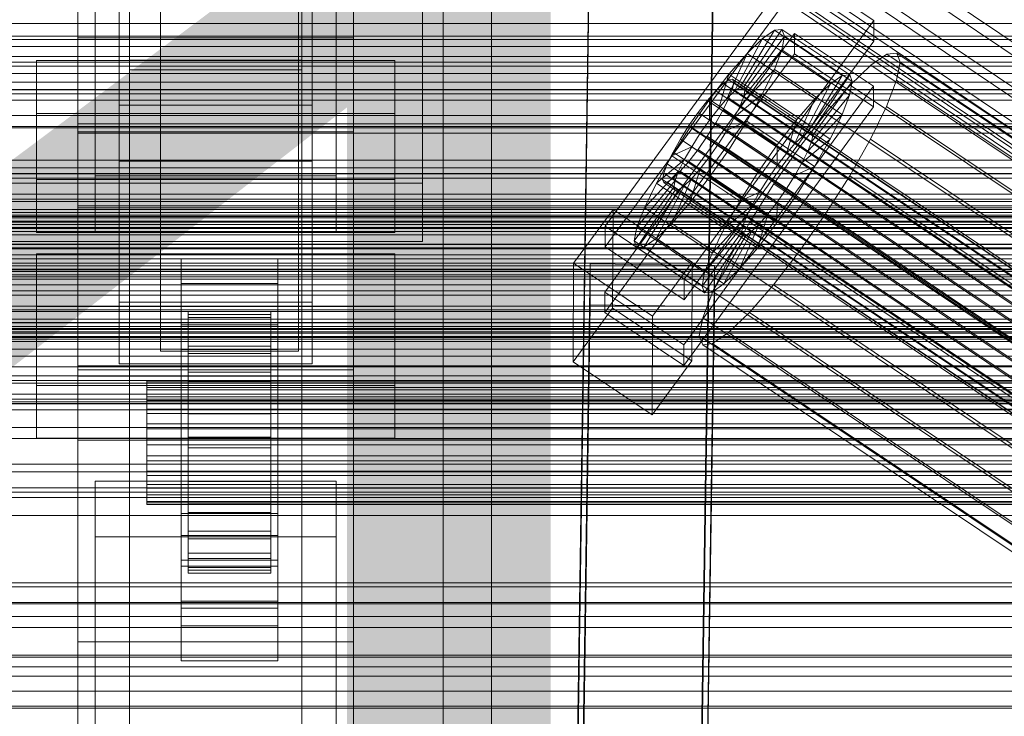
# Model space of a CAD drawing. Header units: millimetres. Extents: x -2233 to 61924, y -68080 to 6847.
# Tile 50 of 256: x -458 to -316, y -35069 to -34968. Entities that reach past the tile are written whole.
import ezdxf

# ---------------------------------------------------------------- set-up
doc = ezdxf.new("R2010")
doc.units = ezdxf.units.MM
for name, color, linetype, lineweight in [('COTAS_O', 1, 'Continuous', 0), ('COTAS_P', 1, 'Continuous', 0), ('frontal_C01', 7, 'Continuous', 0), ('frontal_C02', 7, 'Continuous', 0), ('frontal_C03', 7, 'Continuous', 0), ('frontal_mezcladora', 7, 'Continuous', 0), ('frontal_secador', 7, 'Continuous', 0)]:
    doc.layers.add(name, color=color, linetype=linetype, lineweight=lineweight)
doc.dimstyles.new('R19_100', dxfattribs={"dimtxt": 250, "dimasz": 150, "dimexe": 150, "dimexo": 80, "dimgap": 100, "dimtad": 1, "dimtih": 1, "dimtoh": 1, "dimdsep": 46, "dimcen": 0.09, "dimadec": 0, "dimazin": 0, "dimtfac": 1, "dimtdec": 4, "dimtofl": 0, "dimtmove": 0, "dimatfit": 3, "dimfxl": 1, "dimtolj": 1, "dimtzin": 0, "dimarcsym": 0})

# ---------------------------------------------------------------- blocks, each defined once
blk = doc.blocks.new('DIM_R27_48')
at = {"layer": 'COTAS_P'}
for p, q in [((-1750, -34600), (-1600, -34555)), ((2600, -34600), (2450, -34555)), ((-1750, -35500), (-1750, -34600)), ((-1750, -34600), (2600, -34600)), ((-1750, -34600), (-1600, -34645)), ((2600, -34600), (2450, -34645)), ((2600, -35500), (2600, -34600))]:
    blk.add_line(p, q, dxfattribs=at)
blk.add_text('4350 P', height=250, dxfattribs=at).set_placement((425, -34500))
blk = doc.blocks.new('DIM_R27_54')
at = {"layer": 'COTAS_O'}
for p, q in [((-1850, -34600), (-1850, -35300)), ((-150, -34600), (-150, -35300)), ((-1850, -35300), (-1700, -35255)), ((-150, -35300), (-300, -35255)), ((-150, -35300), (-1850, -35300)), ((-1850, -35300), (-1700, -35345)), ((-150, -35300), (-300, -35345))]:
    blk.add_line(p, q, dxfattribs=at)
blk.add_text('1700 O', height=250, rotation=180, dxfattribs=at).set_placement((-1000, -35400))
blk = doc.blocks.new('DIM_R27_58')
at = {"layer": 'COTAS_O'}
for p, q in [((-1480, -35300), (-1330, -35255)), ((490, -35300), (340, -35255)), ((-1480, -36000), (-1480, -35300)), ((-1480, -35300), (490, -35300)), ((-1480, -35300), (-1330, -35345)), ((490, -35300), (340, -35345)), ((490, -36000), (490, -35300))]:
    blk.add_line(p, q, dxfattribs=at)
blk.add_text('1970 O', height=250, dxfattribs=at).set_placement((-495, -35200))
blk = doc.blocks.new('DIM_R27_60')
at = {"layer": 'COTAS_O'}
for p, q in [((-1400, -35300), (-1250, -35255)), ((1400, -35300), (1250, -35255)), ((-1400, -36000), (-1400, -35300)), ((-1400, -35300), (1400, -35300)), ((-1400, -35300), (-1250, -35345)), ((1400, -35300), (1250, -35345)), ((1400, -36000), (1400, -35300))]:
    blk.add_line(p, q, dxfattribs=at)
blk.add_text('2800 O', height=250, dxfattribs=at).set_placement((0, -35200))

msp = doc.modelspace()

# ---------------------------------------------------------------- linework, layer by layer
at = {"layer": 'frontal_C01'}
for p, q in [((-397, -35975), (-397, -34599.343)), ((-390, -35975), (-390, -34599.343)), ((-450, -34970.428), (-450, -34646.889)), ((-410, -34646.889), (-410, -34970.428)), ((-450, -35018.576), (-450, -34695.038)), ((-410, -35018.576), (-410, -34695.038)), ((-450, -35019.521), (-450, -34695.982)), ((-410, -34695.982), (-410, -35019.521)), ((-442.5, -35304.951), (-442.5, -34702.151)), ((-417.5, -34702.151), (-417.5, -35304.951)), ((-447.5, -34990.458), (-447.5, -34711.197)), ((-412.5, -34711.197), (-412.5, -34990.458)), ((-447.5, -34998.546), (-447.5, -34719.286)), ((-412.5, -34998.546), (-412.5, -34719.286)), ((-442.5, -35331.131), (-442.5, -34728.332)), ((-417.5, -35331.131), (-417.5, -34728.332)), ((-450, -35058.04), (-450, -34734.501)), ((-410, -35058.04), (-410, -34734.501)), ((-444, -34980.234), (-444, -34885.653)), ((-416, -34885.653), (-416, -34980.234)), ((-444, -34893.741), (-444, -34988.322)), ((-416, -34988.322), (-416, -34893.741)), ((-378.512, -35140.762), (-375.644, -34945.651)), ((-355.541, -34945.179), (-171.232, -35069.514)), ((-357.646, -34945.896), (-360.514, -35141.007)), ((-349.061, -34947.657), (-164.752, -35071.991)), ((-357.863, -34949.781), (-173.554, -35074.116)), ((-378.512, -35146.154), (-375.644, -34951.044)), ((-360.514, -35146.4), (-357.646, -34951.289)), ((-352.572, -34951.804), (-168.263, -35076.138)), ((-359.326, -34953.434), (-175.016, -35077.768)), ((-355.584, -34954.864), (-171.275, -35079.199)), ((-359.83, -34955.889), (-175.521, -35080.223)), ((-359.341, -34956.979), (-175.032, -35081.313)), ((-357.893, -34956.629), (-173.584, -35080.964)), ((-410, -34970.428), (-450, -34970.428)), ((-450, -34970.428), (-450, -35018.576)), ((-450, -35293.967), (-450, -34970.428)), ((-410, -35018.576), (-410, -34970.428)), ((-410, -34970.428), (-410, -35293.967)), ((-456, -34990.98), (-456, -34973.724)), ((-456, -34973.724), (-404, -34973.724)), ((-456, -34981.428), (-456, -34973.724)), ((-404, -34973.724), (-404, -34990.98)), ((-404, -34973.724), (-404, -34981.428)), ((-404, -34981.428), (-456, -34981.428)), ((-456, -34981.428), (-456, -34998.684)), ((-416, -34980.234), (-444, -34980.234)), ((-444, -34980.234), (-444, -34988.322)), ((-416, -34988.322), (-416, -34980.234)), ((-404, -34998.684), (-404, -34981.428)), ((-450, -34995.08), (-450, -34984.295)), ((-450, -34984.295), (450, -34984.295)), ((-450, -35017.999), (-450, -34984.295)), ((-444, -34988.322), (-416, -34988.322)), ((-404, -34990.98), (-456, -34990.98)), ((-456, -34990.98), (-456, -34998.684)), ((-412.5, -34990.458), (-447.5, -34990.458)), ((-447.5, -34990.458), (-447.5, -34998.546)), ((-412.5, -34998.546), (-412.5, -34990.458)), ((-404, -34998.684), (-404, -34990.98)), ((450, -34995.08), (-450, -34995.08)), ((-450, -34995.08), (-450, -35028.784)), ((-447.5, -34998.546), (-412.5, -34998.546)), ((-456, -34998.684), (-404, -34998.684)), ((450, -35017.999), (-450, -35017.999)), ((-450, -35017.999), (-450, -35028.784)), ((-450, -35018.576), (-410, -35018.576)), ((-450, -35342.115), (-450, -35018.576)), ((-410, -35342.115), (-410, -35018.576)), ((-410, -35019.521), (-450, -35019.521)), ((-450, -35019.521), (-450, -35058.04)), ((-450, -35343.06), (-450, -35019.521)), ((-410, -35058.04), (-410, -35019.521)), ((-410, -35019.521), (-410, -35343.06)), ((-450, -35028.784), (450, -35028.784)), ((-447.5, -35042.824), (-447.5, -35034.736)), ((-447.5, -35034.736), (-412.5, -35034.736)), ((-447.5, -35313.997), (-447.5, -35034.736)), ((-412.5, -35034.736), (-412.5, -35042.824)), ((-412.5, -35034.736), (-412.5, -35313.997)), ((-412.5, -35042.824), (-447.5, -35042.824)), ((-447.5, -35322.085), (-447.5, -35042.824)), ((-412.5, -35322.085), (-412.5, -35042.824)), ((-450, -35058.04), (-410, -35058.04)), ((-450, -35381.578), (-450, -35058.04)), ((-410, -35381.578), (-410, -35058.04))]:
    msp.add_line(p, q, dxfattribs=at)
at = {"layer": 'frontal_C02'}
for p, q in [((-397, -35975), (-397, -33530.372)), ((-390, -35975), (-390, -33530.372)), ((-397, -35975), (-397, -34035.57)), ((-390, -35975), (-390, -34035.57)), ((-442.5, -34973.672), (-442.5, -34434.646)), ((-417.5, -34973.672), (-417.5, -34434.646)), ((-450, -34984.093), (-450, -34626.431)), ((-410, -34984.093), (-410, -34626.431)), ((-450, -35117.436), (-450, -34759.774)), ((-410, -34759.774), (-410, -35117.436)), ((-450, -35155.618), (-450, -34797.956)), ((-410, -35155.618), (-410, -34797.956)), ((-397, -35975), (-397, -34840.309)), ((-390, -35975), (-390, -34840.309)), ((-438, -35009.912), (-438, -34862.689)), ((-418, -34862.689), (-418, -35009.912)), ((-438, -34868.65), (-438, -35015.873)), ((-418, -35015.873), (-418, -34868.65)), ((-444, -35008.764), (-444, -34913.413)), ((-416, -34913.413), (-416, -35008.764)), ((-444, -34922.355), (-444, -35017.705)), ((-416, -35017.705), (-416, -34922.355)), ((-450, -34936.365), (-450, -34984.093)), ((-450, -35294.027), (-450, -34936.365)), ((-410, -34984.093), (-410, -34936.365)), ((-410, -34936.365), (-410, -35294.027)), ((-442.5, -34945.388), (-442.5, -34975.07)), ((-442.5, -35121.685), (-442.5, -34945.388)), ((-417.5, -34975.07), (-417.5, -34945.388)), ((-417.5, -34945.388), (-417.5, -35121.685)), ((-442.5, -34973.672), (-442.5, -34946.786)), ((-417.5, -34946.786), (-417.5, -34973.672)), ((-450, -34982.905), (-450, -34949.495)), ((-450, -34961.417), (-450, -34994.827)), ((-373.501, -34997.783), (-345.969, -34960.261)), ((-345.969, -34960.261), (-334.501, -34967.93)), ((-345.981, -34963.241), (-373.513, -35000.764)), ((-334.513, -34970.91), (-345.981, -34963.241)), ((-334.501, -34967.93), (-362.033, -35005.452)), ((-334.501, -34967.93), (-334.513, -34970.91)), ((-373.539, -35007.321), (-346.008, -34969.798)), ((-353.892, -34977.613), (-348.918, -34969.353)), ((-353.378, -34977.557), (-347.835, -34969.235)), ((-348.918, -34969.353), (-350.645, -34970.54)), ((-347.835, -34969.235), (-348.918, -34969.353)), ((-348.918, -34969.353), (-339.088, -34975.926)), ((-347.835, -34969.235), (-338.005, -34975.808)), ((-347.47, -34970.194), (-347.835, -34969.235)), ((-346.02, -34972.779), (-346.008, -34969.798)), ((-346.008, -34969.798), (-334.539, -34977.467)), ((-362.045, -35008.433), (-334.513, -34970.91)), ((-354.71, -34978.175), (-350.645, -34970.54)), ((-353.205, -34978.012), (-347.47, -34970.194)), ((-350.645, -34970.54), (-352.899, -34972.716)), ((-350.645, -34970.54), (-340.816, -34977.114)), ((-347.847, -34972.166), (-347.47, -34970.194)), ((-347.47, -34970.194), (-337.64, -34976.768)), ((-346.02, -34972.779), (-373.551, -35010.301)), ((-355.777, -34979.206), (-352.899, -34972.716)), ((-352.899, -34972.716), (-355.525, -34975.733)), ((-353.384, -34978.946), (-347.847, -34972.166)), ((-352.899, -34972.716), (-343.069, -34979.29)), ((-348.941, -34975.016), (-347.847, -34972.166)), ((-347.847, -34972.166), (-338.017, -34978.74)), ((-334.551, -34980.448), (-346.02, -34972.779)), ((-332.629, -34972.831), (-334.938, -34974.419)), ((-331.181, -34972.673), (-332.629, -34972.831)), ((-332.629, -34972.831), (-148.32, -35096.086)), ((-330.692, -34973.956), (-331.181, -34972.673)), ((-331.181, -34972.673), (-146.872, -35095.928)), ((-417.5, -34973.672), (-442.5, -34973.672)), ((-331.197, -34976.592), (-330.692, -34973.956)), ((-330.692, -34973.956), (-146.383, -35097.211)), ((-442.5, -34975.07), (-417.5, -34975.07)), ((-442.5, -35151.368), (-442.5, -34975.07)), ((-417.5, -35151.368), (-417.5, -34975.07)), ((-355.525, -34975.733), (-358.345, -34979.384)), ((-357.021, -34980.635), (-355.525, -34975.733)), ((-355.525, -34975.733), (-345.695, -34982.306)), ((-353.902, -34980.295), (-348.941, -34975.016)), ((-350.678, -34978.549), (-348.941, -34975.016)), ((-348.941, -34975.016), (-339.111, -34981.589)), ((-338.005, -34975.808), (-343.549, -34984.131)), ((-339.088, -34975.926), (-338.005, -34975.808)), ((-338.005, -34975.808), (-337.64, -34976.768)), ((-334.938, -34974.419), (-337.95, -34977.328)), ((-334.938, -34974.419), (-150.629, -35097.673)), ((-356.348, -34977.08), (-357.415, -34978.111)), ((-355.53, -34976.517), (-356.348, -34977.08)), ((-356.348, -34977.08), (-142.549, -35120.055)), ((-355.017, -34976.461), (-355.53, -34976.517)), ((-355.53, -34976.517), (-141.731, -35119.493)), ((-355.022, -34977.85), (-354.844, -34976.916)), ((-354.844, -34976.916), (-355.017, -34976.461)), ((-355.017, -34976.461), (-141.218, -35119.437)), ((-354.844, -34976.916), (-141.045, -35119.891)), ((-340.816, -34977.114), (-344.88, -34984.749)), ((-339.088, -34975.926), (-344.062, -34984.186)), ((-337.64, -34976.768), (-343.376, -34984.585)), ((-343.069, -34979.29), (-340.816, -34977.114)), ((-340.816, -34977.114), (-339.088, -34975.926)), ((-337.64, -34976.768), (-338.017, -34978.74)), ((-332.659, -34980.402), (-331.197, -34976.592)), ((-331.197, -34976.592), (-146.887, -35099.847)), ((-334.539, -34977.467), (-362.071, -35014.99)), ((-357.415, -34978.111), (-358.659, -34979.539)), ((-357.415, -34978.111), (-143.617, -35121.086)), ((-355.777, -34979.206), (-354.71, -34978.175)), ((-355.541, -34979.2), (-355.022, -34977.85)), ((-355.022, -34977.85), (-141.224, -35120.825)), ((-354.725, -34981.969), (-350.678, -34978.549)), ((-354.71, -34978.175), (-353.892, -34977.613)), ((-344.88, -34984.749), (-354.71, -34978.175)), ((-353.892, -34977.613), (-353.378, -34977.557)), ((-344.062, -34984.186), (-353.892, -34977.613)), ((-353.205, -34978.012), (-353.384, -34978.946)), ((-343.549, -34984.131), (-353.378, -34977.557)), ((-353.378, -34977.557), (-353.205, -34978.012)), ((-343.376, -34984.585), (-353.205, -34978.012)), ((-352.938, -34982.525), (-350.678, -34978.549)), ((-350.678, -34978.549), (-340.848, -34985.123)), ((-337.95, -34977.328), (-341.461, -34981.36)), ((-337.95, -34977.328), (-153.641, -35100.582)), ((-334.539, -34977.467), (-334.551, -34980.448)), ((-358.345, -34979.384), (-361.166, -34983.421)), ((-358.659, -34979.539), (-359.995, -34981.269)), ((-358.659, -34979.539), (-144.861, -35122.515)), ((-358.345, -34979.384), (-358.357, -34982.365)), ((-348.515, -34985.958), (-358.345, -34979.384)), ((-357.021, -34980.635), (-355.777, -34979.206)), ((-356.363, -34980.873), (-355.541, -34979.2)), ((-345.947, -34985.78), (-355.777, -34979.206)), ((-355.541, -34979.2), (-141.742, -35122.175)), ((-353.384, -34978.946), (-353.902, -34980.295)), ((-343.554, -34985.519), (-353.384, -34978.946)), ((-343.069, -34979.29), (-345.947, -34985.78)), ((-345.695, -34982.306), (-343.069, -34979.29)), ((-338.017, -34978.74), (-343.554, -34985.519)), ((-338.017, -34978.74), (-339.111, -34981.589)), ((-362.083, -35017.97), (-334.551, -34980.448)), ((-359.995, -34981.269), (-361.332, -34983.181)), ((-146.196, -35124.244), (-359.995, -34981.269)), ((-358.357, -34982.365), (-357.021, -34980.635)), ((-357.434, -34982.757), (-356.363, -34980.873)), ((-347.191, -34987.209), (-357.021, -34980.635)), ((-356.363, -34980.873), (-142.565, -35123.849)), ((-353.902, -34980.295), (-354.725, -34981.969)), ((-344.073, -34986.869), (-353.902, -34980.295)), ((-341.461, -34981.36), (-345.231, -34986.241)), ((-341.461, -34981.36), (-157.152, -35104.615)), ((-334.981, -34985.125), (-332.659, -34980.402)), ((-332.659, -34980.402), (-148.35, -35103.656)), ((450, -34982.905), (-450, -34982.905)), ((-450, -34982.905), (-450, -34994.827)), ((-359.693, -34984.277), (-358.357, -34982.365)), ((-358.68, -34984.722), (-357.434, -34982.757)), ((-358.357, -34982.365), (-348.527, -34988.938)), ((-357.434, -34982.757), (-143.635, -35125.732)), ((-354.725, -34981.969), (-355.796, -34983.852)), ((-355.796, -34983.852), (-352.938, -34982.525)), ((-355.569, -34986.673), (-352.938, -34982.525)), ((-344.895, -34988.543), (-354.725, -34981.969)), ((-352.938, -34982.525), (-343.108, -34989.099)), ((-348.515, -34985.958), (-345.695, -34982.306)), ((-345.695, -34982.306), (-347.191, -34987.209)), ((-339.111, -34981.589), (-344.073, -34986.869)), ((-339.111, -34981.589), (-340.848, -34985.123)), ((-450, -34984.093), (-410, -34984.093)), ((-450, -35341.755), (-450, -34984.093)), ((-410, -35341.755), (-410, -34984.093)), ((-361.166, -34983.421), (-363.797, -34987.569)), ((-361.332, -34983.181), (-362.578, -34985.146)), ((-361.332, -34983.181), (-147.533, -35126.157)), ((-359.693, -34984.277), (-361.166, -34983.421)), ((-361.166, -34983.421), (-351.336, -34989.995)), ((-360.939, -34986.242), (-359.693, -34984.277)), ((-349.863, -34990.85), (-359.693, -34984.277)), ((-355.796, -34983.852), (-357.042, -34985.817)), ((-345.966, -34990.426), (-355.796, -34983.852)), ((-344.062, -34984.186), (-344.88, -34984.749)), ((-343.549, -34984.131), (-344.062, -34984.186)), ((-343.376, -34984.585), (-343.549, -34984.131)), ((-362.578, -34985.146), (-363.648, -34987.029)), ((-362.578, -34985.146), (-148.779, -35128.121)), ((-360.017, -34986.634), (-358.68, -34984.722)), ((-358.68, -34984.722), (-144.881, -35127.697)), ((-357.042, -34985.817), (-358.378, -34987.73)), ((-357.042, -34985.817), (-355.569, -34986.673)), ((-347.212, -34992.391), (-357.042, -34985.817)), ((-345.947, -34985.78), (-347.191, -34987.209)), ((-344.88, -34984.749), (-345.947, -34985.78)), ((-340.848, -34985.123), (-344.895, -34988.543)), ((-344.073, -34986.869), (-343.554, -34985.519)), ((-343.554, -34985.519), (-343.376, -34984.585)), ((-340.848, -34985.123), (-343.108, -34989.099)), ((-338.003, -34990.44), (-334.981, -34985.125)), ((-334.981, -34985.125), (-150.672, -35108.379)), ((-363.648, -34987.029), (-364.471, -34988.703)), ((-360.939, -34986.242), (-363.797, -34987.569)), ((-363.648, -34987.029), (-149.85, -35130.005)), ((-362.01, -34988.125), (-360.939, -34986.242)), ((-361.352, -34988.363), (-360.017, -34986.634)), ((-351.109, -34992.815), (-360.939, -34986.242)), ((-360.017, -34986.634), (-146.218, -35129.609)), ((-358.39, -34990.71), (-355.569, -34986.673)), ((-355.569, -34986.673), (-345.739, -34993.246)), ((-351.336, -34989.995), (-348.515, -34985.958)), ((-345.231, -34986.241), (-349.002, -34991.638)), ((-348.527, -34988.938), (-348.515, -34985.958)), ((-347.191, -34987.209), (-348.527, -34988.938)), ((-160.922, -35109.496), (-345.231, -34986.241)), ((-344.895, -34988.543), (-344.073, -34986.869)), ((-363.797, -34987.569), (-366.057, -34991.545)), ((-362.01, -34988.125), (-366.057, -34991.545)), ((-363.797, -34987.569), (-353.967, -34994.143)), ((-362.833, -34989.799), (-362.01, -34988.125)), ((-362.596, -34989.792), (-361.352, -34988.363)), ((-352.18, -34994.699), (-362.01, -34988.125)), ((-361.352, -34988.363), (-147.554, -35131.339)), ((-358.378, -34987.73), (-359.714, -34989.459)), ((-358.378, -34987.73), (-358.39, -34990.71)), ((-348.548, -34994.303), (-358.378, -34987.73)), ((-345.966, -34990.426), (-344.895, -34988.543)), ((-362.833, -34989.799), (-367.794, -34995.078)), ((-364.989, -34990.053), (-365.168, -34990.987)), ((-364.471, -34988.703), (-364.989, -34990.053)), ((-364.989, -34990.053), (-151.191, -35133.028)), ((-364.471, -34988.703), (-150.672, -35131.678)), ((-363.664, -34990.823), (-362.596, -34989.792)), ((-363.351, -34991.148), (-362.833, -34989.799)), ((-353.003, -34996.372), (-362.833, -34989.799)), ((-362.596, -34989.792), (-148.798, -35132.768)), ((-359.714, -34989.459), (-361.21, -34994.361)), ((-359.714, -34989.459), (-360.958, -34990.888)), ((-349.884, -34996.033), (-359.714, -34989.459)), ((-353.967, -34994.143), (-351.336, -34989.995)), ((-351.336, -34989.995), (-349.863, -34990.85)), ((-348.527, -34988.938), (-349.863, -34990.85)), ((-343.108, -34989.099), (-345.966, -34990.426)), ((-343.108, -34989.099), (-345.739, -34993.246)), ((-363.351, -34991.148), (-368.888, -34997.928)), ((-365.168, -34990.987), (-364.995, -34991.441)), ((-365.168, -34990.987), (-151.369, -35133.962)), ((-364.995, -34991.441), (-364.482, -34991.386)), ((-364.995, -34991.441), (-151.196, -35134.417)), ((-364.482, -34991.386), (-363.664, -34990.823)), ((-364.482, -34991.386), (-150.683, -35134.361)), ((-360.958, -34990.888), (-363.836, -34997.378)), ((-363.664, -34990.823), (-149.865, -35133.798)), ((-363.53, -34992.082), (-363.351, -34991.148)), ((-353.521, -34997.722), (-363.351, -34991.148)), ((-360.958, -34990.888), (-362.025, -34991.919)), ((-361.21, -34994.361), (-358.39, -34990.71)), ((-351.128, -34997.461), (-360.958, -34990.888)), ((-358.39, -34990.71), (-348.56, -34997.284)), ((-349.863, -34990.85), (-351.109, -34992.815)), ((-347.212, -34992.391), (-345.966, -34990.426)), ((-341.52, -34995.985), (-338.003, -34990.44)), ((-338.003, -34990.44), (-153.694, -35113.695)), ((-363.53, -34992.082), (-369.265, -34999.9)), ((-363.357, -34992.537), (-368.9, -35000.859)), ((-362.843, -34992.481), (-367.817, -35000.741)), ((-366.057, -34991.545), (-367.794, -34995.078)), ((-362.025, -34991.919), (-366.09, -34999.554)), ((-366.057, -34991.545), (-356.228, -34998.119)), ((-363.357, -34992.537), (-363.53, -34992.082)), ((-353.7, -34998.656), (-363.53, -34992.082)), ((-362.843, -34992.481), (-363.357, -34992.537)), ((-353.527, -34999.111), (-363.357, -34992.537)), ((-362.025, -34991.919), (-362.843, -34992.481)), ((-353.014, -34999.055), (-362.843, -34992.481)), ((-352.196, -34998.492), (-362.025, -34991.919)), ((-353.967, -34994.143), (-351.109, -34992.815)), ((-349.002, -34991.638), (-352.519, -34997.183)), ((-351.109, -34992.815), (-352.18, -34994.699)), ((-349.002, -34991.638), (-164.693, -35114.893)), ((-348.548, -34994.303), (-347.212, -34992.391)), ((-345.739, -34993.246), (-347.212, -34992.391)), ((-363.836, -34997.378), (-361.21, -34994.361)), ((-361.21, -34994.361), (-351.38, -35000.935)), ((-356.228, -34998.119), (-353.967, -34994.143)), ((-349.884, -34996.033), (-348.548, -34994.303)), ((-345.739, -34993.246), (-348.56, -34997.284)), ((-348.56, -34997.284), (-348.548, -34994.303)), ((-450, -34994.827), (450, -34994.827)), ((-378.086, -35003.143), (-372.35, -34995.326)), ((-372.408, -35009.632), (-372.35, -34995.326)), ((-372.35, -34995.326), (-360.882, -35002.995)), ((-367.794, -34995.078), (-368.888, -34997.928)), ((-367.794, -34995.078), (-357.964, -35001.652)), ((-356.228, -34998.119), (-352.18, -34994.699)), ((-352.18, -34994.699), (-353.003, -34996.372)), ((-357.964, -35001.652), (-353.003, -34996.372)), ((-352.519, -34997.183), (-355.541, -35002.499)), ((-353.003, -34996.372), (-353.521, -34997.722)), ((-352.519, -34997.183), (-168.21, -35120.438)), ((-351.38, -35000.935), (-349.884, -34996.033)), ((-351.128, -34997.461), (-349.884, -34996.033)), ((-345.291, -35001.382), (-341.52, -34995.985)), ((-341.52, -34995.985), (-157.211, -35119.24)), ((-373.501, -34997.783), (-373.513, -35000.764)), ((-362.033, -35005.452), (-373.501, -34997.783)), ((-368.888, -34997.928), (-369.265, -34999.9)), ((-368.888, -34997.928), (-359.058, -35004.501)), ((-366.09, -34999.554), (-363.836, -34997.378)), ((-363.836, -34997.378), (-354.006, -35003.951)), ((-359.436, -35006.473), (-353.7, -34998.656)), ((-359.058, -35004.501), (-353.521, -34997.722)), ((-357.964, -35001.652), (-356.228, -34998.119)), ((-356.26, -35006.127), (-352.196, -34998.492)), ((-354.006, -35003.951), (-351.128, -34997.461)), ((-353.521, -34997.722), (-353.7, -34998.656)), ((-353.7, -34998.656), (-353.527, -34999.111)), ((-353.014, -34999.055), (-352.196, -34998.492)), ((-352.196, -34998.492), (-351.128, -34997.461)), ((-348.56, -34997.284), (-351.38, -35000.935)), ((-369.265, -34999.9), (-368.9, -35000.859)), ((-369.265, -34999.9), (-359.436, -35006.473)), ((-367.817, -35000.741), (-366.09, -34999.554)), ((-366.09, -34999.554), (-356.26, -35006.127)), ((-359.07, -35007.433), (-353.527, -34999.111)), ((-357.987, -35007.315), (-353.014, -34999.055)), ((-353.527, -34999.111), (-353.014, -34999.055)), ((-373.513, -35000.764), (-362.045, -35008.433)), ((-368.9, -35000.859), (-367.817, -35000.741)), ((-368.9, -35000.859), (-359.07, -35007.433)), ((-367.817, -35000.741), (-357.987, -35007.315)), ((-351.38, -35000.935), (-354.006, -35003.951)), ((-349.061, -35006.263), (-345.291, -35001.382)), ((-345.291, -35001.382), (-160.982, -35124.637)), ((-456, -35020.863), (-456, -35001.788)), ((-456, -35001.788), (-404, -35001.788)), ((-456, -35009.424), (-456, -35001.788)), ((-435, -35006.094), (-435, -35002.517)), ((-435, -35002.517), (-421, -35002.517)), ((-435, -35042.608), (-435, -35002.517)), ((-421, -35002.517), (-421, -35006.094)), ((-421, -35002.517), (-421, -35042.608)), ((-404, -35001.788), (-404, -35020.863)), ((-404, -35001.788), (-404, -35009.424)), ((-359.058, -35004.501), (-357.964, -35001.652)), ((-355.541, -35002.499), (-357.863, -35007.222)), ((-355.541, -35002.499), (-171.232, -35125.753)), ((-378.512, -35196.616), (-375.644, -35003.211)), ((-378.086, -35003.143), (-378.143, -35017.449)), ((-366.618, -35010.812), (-378.086, -35003.143)), ((-375.644, -35009.172), (-375.644, -35003.211)), ((-375.644, -35003.211), (-357.646, -35003.454)), ((-360.882, -35002.995), (-366.618, -35010.812)), ((-360.882, -35002.995), (-360.939, -35017.301)), ((-357.646, -35003.454), (-360.514, -35196.859)), ((-357.646, -35003.454), (-357.646, -35009.416)), ((-354.006, -35003.951), (-356.26, -35006.127)), ((-362.045, -35008.433), (-362.033, -35005.452)), ((-359.436, -35006.473), (-359.058, -35004.501)), ((-421, -35006.094), (-435, -35006.094)), ((-435, -35006.094), (-435, -35046.185)), ((-421, -35046.185), (-421, -35006.094)), ((-359.07, -35007.433), (-359.436, -35006.473)), ((-357.863, -35007.222), (-359.326, -35011.031)), ((-356.26, -35006.127), (-357.987, -35007.315)), ((-357.863, -35007.222), (-173.554, -35130.477)), ((-352.572, -35010.296), (-349.061, -35006.263)), ((-349.061, -35006.263), (-164.752, -35129.518)), ((-373.539, -35007.321), (-373.551, -35010.301)), ((-362.071, -35014.99), (-373.539, -35007.321)), ((-357.987, -35007.315), (-359.07, -35007.433)), ((-404, -35009.424), (-456, -35009.424)), ((-456, -35009.424), (-456, -35028.499)), ((-416, -35008.764), (-444, -35008.764)), ((-444, -35008.764), (-444, -35017.705)), ((-418, -35009.912), (-438, -35009.912)), ((-438, -35009.912), (-438, -35015.873)), ((-418, -35015.873), (-418, -35009.912)), ((-416, -35017.705), (-416, -35008.764)), ((-404, -35028.499), (-404, -35009.424)), ((-378.512, -35202.577), (-375.644, -35009.172)), ((-372.408, -35009.632), (-378.143, -35017.449)), ((-357.646, -35009.416), (-375.644, -35009.172)), ((-360.939, -35017.301), (-372.408, -35009.632)), ((-360.514, -35202.821), (-357.646, -35009.416)), ((-434, -35020.127), (-434, -35010.136)), ((-434, -35010.136), (-434, -35010.582)), ((-434, -35010.136), (-422, -35010.136)), ((-434, -35010.983), (-434, -35010.136)), ((-434, -35020.339), (-434, -35010.582)), ((-434, -35010.582), (-434, -35012.291)), ((-434, -35010.582), (-422, -35010.582)), ((-434, -35020.529), (-434, -35010.983)), ((-434, -35010.983), (-422, -35010.983)), ((-434, -35013.067), (-434, -35010.983)), ((-422, -35010.582), (-422, -35010.136)), ((-422, -35010.136), (-422, -35020.127)), ((-422, -35010.136), (-422, -35010.983)), ((-422, -35012.291), (-422, -35010.582)), ((-422, -35010.582), (-422, -35020.339)), ((-422, -35010.983), (-422, -35020.529)), ((-422, -35010.983), (-422, -35013.067)), ((-373.551, -35010.301), (-362.083, -35017.97)), ((-366.675, -35025.118), (-366.618, -35010.812)), ((-359.326, -35011.031), (-359.83, -35013.667)), ((-359.326, -35011.031), (-175.016, -35134.286)), ((-355.584, -35013.205), (-352.572, -35010.296)), ((-352.572, -35010.296), (-168.263, -35133.55)), ((-435, -35015.632), (-435, -35012.055)), ((-435, -35012.055), (-421, -35012.055)), ((-435, -35052.146), (-435, -35012.055)), ((-434, -35021.148), (-434, -35012.291)), ((-434, -35012.291), (-434, -35015.147)), ((-434, -35012.291), (-422, -35012.291)), ((-422, -35015.147), (-422, -35012.291)), ((-422, -35012.291), (-422, -35021.148)), ((-421, -35012.055), (-421, -35015.632)), ((-421, -35012.055), (-421, -35052.146)), ((-434, -35021.516), (-434, -35013.067)), ((-434, -35013.067), (-422, -35013.067)), ((-434, -35016.245), (-434, -35013.067)), ((-422, -35013.067), (-422, -35021.516)), ((-422, -35013.067), (-422, -35016.245)), ((-359.83, -35013.667), (-359.341, -35014.95)), ((-359.83, -35013.667), (-175.521, -35136.922)), ((-357.893, -35014.793), (-355.584, -35013.205)), ((-355.584, -35013.205), (-171.275, -35136.46)), ((-421, -35015.632), (-435, -35015.632)), ((-435, -35015.632), (-435, -35055.723)), ((-434, -35022.501), (-434, -35015.147)), ((-434, -35015.147), (-434, -35018.956)), ((-434, -35015.147), (-422, -35015.147)), ((-422, -35018.956), (-422, -35015.147)), ((-422, -35015.147), (-422, -35022.501)), ((-421, -35055.723), (-421, -35015.632)), ((-362.083, -35017.97), (-362.071, -35014.99)), ((-359.341, -35014.95), (-357.893, -35014.793)), ((-359.341, -35014.95), (-175.032, -35138.205)), ((-357.893, -35014.793), (-173.584, -35138.047)), ((-438, -35015.873), (-418, -35015.873)), ((-434, -35023.021), (-434, -35016.245)), ((-434, -35016.245), (-422, -35016.245)), ((-434, -35020.3), (-434, -35016.245)), ((-422, -35016.245), (-422, -35023.021)), ((-422, -35016.245), (-422, -35020.3)), ((-444, -35017.705), (-416, -35017.705)), ((-378.143, -35017.449), (-366.675, -35025.118)), ((-366.675, -35025.118), (-360.939, -35017.301)), ((-434, -35024.305), (-434, -35018.956)), ((-434, -35018.956), (-434, -35023.457)), ((-434, -35018.956), (-422, -35018.956)), ((-422, -35023.457), (-422, -35018.956)), ((-422, -35018.956), (-422, -35024.305)), ((-404, -35020.863), (-456, -35020.863)), ((-456, -35020.863), (-456, -35028.499)), ((-440, -35020.529), (-440, -35020.127)), ((-440, -35020.127), (-440, -35020.339)), ((-440, -35020.127), (440, -35020.127)), ((-440, -35020.339), (-440, -35021.148)), ((-440, -35020.339), (440, -35020.339)), ((-440, -35021.516), (-440, -35020.529)), ((-440, -35020.529), (440, -35020.529)), ((-440, -35021.148), (-440, -35022.501)), ((-440, -35021.148), (440, -35021.148)), ((-440, -35023.021), (-440, -35021.516)), ((-440, -35021.516), (440, -35021.516)), ((-434, -35020.339), (-434, -35020.127)), ((-422, -35020.127), (-434, -35020.127)), ((-434, -35020.127), (-434, -35020.529)), ((-434, -35024.942), (-434, -35020.3)), ((-434, -35020.3), (-422, -35020.3)), ((-434, -35024.956), (-434, -35020.3)), ((-434, -35021.148), (-434, -35020.339)), ((-422, -35020.339), (-434, -35020.339)), ((-422, -35020.529), (-434, -35020.529)), ((-434, -35020.529), (-434, -35021.516)), ((-434, -35022.501), (-434, -35021.148)), ((-422, -35021.148), (-434, -35021.148)), ((-422, -35021.516), (-434, -35021.516)), ((-434, -35021.516), (-434, -35023.021)), ((-422, -35020.127), (-422, -35020.339)), ((-422, -35020.529), (-422, -35020.127)), ((-422, -35020.3), (-422, -35024.942)), ((-422, -35020.3), (-422, -35024.956)), ((-422, -35020.339), (-422, -35021.148)), ((-422, -35021.516), (-422, -35020.529)), ((-422, -35021.148), (-422, -35022.501)), ((-422, -35023.021), (-422, -35021.516)), ((-404, -35028.499), (-404, -35020.863)), ((-440, -35022.501), (-440, -35024.305)), ((-440, -35022.501), (440, -35022.501)), ((-434, -35024.305), (-434, -35022.501)), ((-422, -35022.501), (-434, -35022.501)), ((-422, -35022.501), (-422, -35024.305)), ((-440, -35024.942), (-440, -35023.021)), ((-440, -35023.021), (440, -35023.021)), ((-440, -35024.305), (-440, -35026.437)), ((-440, -35024.305), (440, -35024.305)), ((-422, -35023.021), (-434, -35023.021)), ((-434, -35023.021), (-434, -35024.942)), ((-434, -35023.457), (-434, -35026.437)), ((-422, -35023.457), (-434, -35023.457)), ((-434, -35023.457), (-434, -35028.344)), ((-434, -35026.437), (-434, -35024.305)), ((-422, -35024.305), (-434, -35024.305)), ((-422, -35024.942), (-422, -35023.021)), ((-422, -35026.437), (-422, -35023.457)), ((-422, -35028.344), (-422, -35023.457)), ((-422, -35024.305), (-422, -35026.437)), ((-440, -35027.148), (-440, -35024.942)), ((-440, -35024.942), (440, -35024.942)), ((-422, -35024.942), (-434, -35024.942)), ((-434, -35024.942), (-434, -35027.148)), ((-434, -35027.148), (-434, -35024.956)), ((-434, -35024.956), (-422, -35024.956)), ((-434, -35029.896), (-434, -35024.956)), ((-422, -35027.148), (-422, -35024.942)), ((-422, -35024.956), (-422, -35027.148)), ((-422, -35024.956), (-422, -35029.896)), ((-440, -35026.437), (-440, -35028.752)), ((440, -35026.437), (-440, -35026.437)), ((-440, -35029.487), (-440, -35027.148)), ((-440, -35027.148), (440, -35027.148)), ((-434, -35026.437), (-422, -35026.437)), ((-434, -35028.752), (-434, -35026.437)), ((-422, -35027.148), (-434, -35027.148)), ((-434, -35027.148), (-434, -35029.487)), ((-422, -35026.437), (-422, -35028.752)), ((-422, -35029.487), (-422, -35027.148)), ((-456, -35028.499), (-404, -35028.499)), ((-434, -35028.752), (-434, -35028.344)), ((-434, -35028.344), (-434, -35033.284)), ((-434, -35028.344), (-422, -35028.344)), ((-422, -35033.284), (-422, -35028.344)), ((-422, -35028.344), (-422, -35028.752)), ((-440, -35028.752), (-440, -35031.092)), ((-440, -35028.752), (440, -35028.752)), ((-440, -35031.802), (-440, -35029.487)), ((-440, -35029.487), (440, -35029.487)), ((-434, -35031.092), (-434, -35028.752)), ((-422, -35028.752), (-434, -35028.752)), ((-434, -35029.487), (-434, -35029.896)), ((-422, -35029.487), (-434, -35029.487)), ((-434, -35029.487), (-434, -35031.802)), ((-434, -35029.896), (-422, -35029.896)), ((-434, -35034.783), (-434, -35029.896)), ((-422, -35028.752), (-422, -35031.092)), ((-422, -35029.896), (-422, -35029.487)), ((-422, -35031.802), (-422, -35029.487)), ((-422, -35029.896), (-422, -35034.783)), ((-440, -35031.092), (-440, -35033.298)), ((-440, -35031.092), (440, -35031.092)), ((-434, -35033.298), (-434, -35031.092)), ((-434, -35031.092), (-434, -35033.284)), ((-422, -35031.092), (-434, -35031.092)), ((-422, -35033.284), (-422, -35031.092)), ((-422, -35031.092), (-422, -35033.298)), ((-440, -35033.934), (-440, -35031.802)), ((-440, -35031.802), (440, -35031.802)), ((-434, -35031.802), (-434, -35034.783)), ((-422, -35031.802), (-434, -35031.802)), ((-434, -35031.802), (-434, -35033.934)), ((-422, -35034.783), (-422, -35031.802)), ((-422, -35033.934), (-422, -35031.802)), ((-440, -35033.298), (-440, -35035.219)), ((-440, -35033.298), (440, -35033.298)), ((-440, -35035.738), (-440, -35033.934)), ((-440, -35033.934), (440, -35033.934)), ((-434, -35033.284), (-434, -35037.94)), ((-434, -35033.284), (-422, -35033.284)), ((-434, -35035.219), (-434, -35033.298)), ((-434, -35033.298), (-434, -35037.94)), ((-422, -35033.298), (-434, -35033.298)), ((-434, -35033.934), (-434, -35039.284)), ((-422, -35033.934), (-434, -35033.934)), ((-434, -35033.934), (-434, -35035.738)), ((-422, -35037.94), (-422, -35033.284)), ((-422, -35037.94), (-422, -35033.298)), ((-422, -35033.298), (-422, -35035.219)), ((-422, -35039.284), (-422, -35033.934)), ((-422, -35035.738), (-422, -35033.934)), ((-440, -35035.219), (-440, -35036.724)), ((-440, -35035.219), (440, -35035.219)), ((-440, -35037.091), (-440, -35035.738)), ((-440, -35035.738), (440, -35035.738)), ((-434, -35034.783), (-422, -35034.783)), ((-434, -35039.284), (-434, -35034.783)), ((-434, -35036.724), (-434, -35035.219)), ((-434, -35035.219), (-434, -35041.995)), ((-422, -35035.219), (-434, -35035.219)), ((-434, -35035.738), (-434, -35043.092)), ((-422, -35035.738), (-434, -35035.738)), ((-434, -35035.738), (-434, -35037.091)), ((-422, -35034.783), (-422, -35039.284)), ((-422, -35041.995), (-422, -35035.219)), ((-422, -35035.219), (-422, -35036.724)), ((-422, -35043.092), (-422, -35035.738)), ((-422, -35037.091), (-422, -35035.738)), ((-440, -35036.724), (-440, -35037.711)), ((-440, -35036.724), (440, -35036.724)), ((-440, -35037.901), (-440, -35037.091)), ((-440, -35037.091), (440, -35037.091)), ((-434, -35037.711), (-434, -35036.724)), ((-434, -35036.724), (-434, -35045.173)), ((-422, -35036.724), (-434, -35036.724)), ((-434, -35037.091), (-434, -35045.949)), ((-422, -35037.091), (-434, -35037.091)), ((-434, -35037.091), (-434, -35037.901)), ((-422, -35045.173), (-422, -35036.724)), ((-422, -35036.724), (-422, -35037.711)), ((-422, -35045.949), (-422, -35037.091)), ((-422, -35037.901), (-422, -35037.091)), ((-440, -35037.711), (-440, -35038.112)), ((-440, -35037.711), (440, -35037.711)), ((-440, -35038.112), (-440, -35037.901)), ((-440, -35037.901), (440, -35037.901)), ((-440, -35038.112), (440, -35038.112)), ((-434, -35038.112), (-434, -35037.711)), ((-434, -35037.711), (-434, -35047.256)), ((-422, -35037.711), (-434, -35037.711)), ((-434, -35037.901), (-434, -35047.658)), ((-422, -35037.901), (-434, -35037.901)), ((-434, -35037.901), (-434, -35038.112)), ((-434, -35037.94), (-434, -35041.995)), ((-434, -35037.94), (-422, -35037.94)), ((-434, -35038.112), (-434, -35048.104)), ((-422, -35038.112), (-434, -35038.112)), ((-422, -35047.256), (-422, -35037.711)), ((-422, -35037.711), (-422, -35038.112)), ((-422, -35047.658), (-422, -35037.901)), ((-422, -35038.112), (-422, -35037.901)), ((-422, -35041.995), (-422, -35037.94)), ((-422, -35048.104), (-422, -35038.112)), ((-435, -35053.157), (-435, -35039.447)), ((-435, -35039.447), (-421, -35039.447)), ((-435, -35047.083), (-435, -35039.447)), ((-434, -35039.284), (-422, -35039.284)), ((-434, -35043.092), (-434, -35039.284)), ((-422, -35039.284), (-422, -35043.092)), ((-421, -35039.447), (-421, -35053.157)), ((-421, -35039.447), (-421, -35047.083)), ((-421, -35042.608), (-435, -35042.608)), ((-435, -35042.608), (-435, -35046.185)), ((-434, -35041.995), (-434, -35045.173)), ((-434, -35041.995), (-422, -35041.995)), ((-422, -35045.173), (-422, -35041.995)), ((-421, -35046.185), (-421, -35042.608)), ((-434, -35043.092), (-422, -35043.092)), ((-434, -35045.949), (-434, -35043.092)), ((-422, -35043.092), (-422, -35045.949)), ((-434, -35045.173), (-434, -35047.256)), ((-434, -35045.173), (-422, -35045.173)), ((-422, -35047.256), (-422, -35045.173)), ((-435, -35046.185), (-421, -35046.185)), ((-421, -35047.083), (-435, -35047.083)), ((-435, -35047.083), (-435, -35060.793)), ((-434, -35045.949), (-422, -35045.949)), ((-434, -35047.658), (-434, -35045.949)), ((-422, -35045.949), (-422, -35047.658)), ((-421, -35060.793), (-421, -35047.083)), ((-434, -35047.256), (-434, -35048.104)), ((-434, -35047.256), (-422, -35047.256)), ((-434, -35047.658), (-422, -35047.658)), ((-434, -35048.104), (-434, -35047.658)), ((-434, -35048.104), (-422, -35048.104)), ((-422, -35048.104), (-422, -35047.256)), ((-422, -35047.658), (-422, -35048.104)), ((-421, -35052.146), (-435, -35052.146)), ((-435, -35052.146), (-435, -35055.723)), ((-421, -35055.723), (-421, -35052.146)), ((-421, -35053.157), (-435, -35053.157)), ((-435, -35053.157), (-435, -35060.793)), ((-421, -35060.793), (-421, -35053.157)), ((-435, -35055.723), (-421, -35055.723)), ((-435, -35060.793), (-421, -35060.793))]:
    msp.add_line(p, q, dxfattribs=at)
at = {"layer": 'frontal_C03'}
for p, q in [((1250, -34968.356), (-1250, -34968.356)), ((1500, -34970.211), (-1500, -34970.211)), ((1250, -34970.664), (-1250, -34970.664)), ((-1250, -34971.721), (1250, -34971.721)), ((-1250, -34973.155), (1250, -34973.155)), ((-1250, -34973.953), (1250, -34973.953)), ((-1250, -34974.537), (1250, -34974.537)), ((1250, -34974.573), (-1250, -34974.573)), ((1250, -34975.63), (-1250, -34975.63)), ((-1250, -34976.875), (1250, -34976.875)), ((1250, -34977.938), (-1250, -34977.938)), ((-1250, -34978.004), (1250, -34978.004)), ((1250, -34978.591), (-1250, -34978.591)), ((1250, -34979.473), (-1250, -34979.473)), ((-1250, -34981.724), (1250, -34981.724)), ((-1250, -34983.32), (1250, -34983.32)), ((-1250, -34988.167), (1250, -34988.167)), ((1250, -34989.279), (-1250, -34989.279)), ((-1250, -34990.123), (1250, -34990.123)), ((1250, -34990.16), (-1250, -34990.16)), ((1250, -34990.814), (-1250, -34990.814)), ((1250, -34993.121), (-1250, -34993.121)), ((-1250, -34994.178), (1250, -34994.178)), ((1500, -34995.334), (-1500, -34995.334)), ((-1250, -34995.768), (1250, -34995.768)), ((-1268, -34996.141), (1268, -34996.141)), ((-1268, -34996.365), (1268, -34996.365)), ((-1268, -34996.53), (1268, -34996.53)), ((-1268, -34997.187), (1268, -34997.187)), ((1250, -34997.031), (-1250, -34997.031)), ((-1268, -34997.505), (1268, -34997.505)), ((-1268, -34998.551), (1268, -34998.551)), ((1250, -34997.949), (-1250, -34997.949)), ((1250, -34998.088), (-1250, -34998.088)), ((-1268, -34999), (1268, -34999)), ((-1268, -35000.363), (1268, -35000.363)), ((-1268, -35000.913), (1268, -35000.913)), ((1250, -35000.395), (-1250, -35000.395)), ((1250, -35001.049), (-1250, -35001.049)), ((-1268, -35002.501), (1268, -35002.501)), ((1250, -35001.93), (-1250, -35001.93)), ((-1500, -35004.317), (1500, -35004.317)), ((1268, -35003.114), (-1268, -35003.114)), ((-1250, -35004.006), (1250, -35004.006)), ((1530, -35005.129), (-1530, -35005.129)), ((-1268, -35004.818), (1268, -35004.818)), ((-1268, -35005.453), (1268, -35005.453)), ((-1268, -35007.156), (1268, -35007.156)), ((-1250, -35006.264), (1250, -35006.264)), ((-1268, -35007.77), (1268, -35007.77)), ((-1268, -35009.357), (1268, -35009.357)), ((-1268, -35009.907), (1268, -35009.907)), ((1530, -35010.129), (-1530, -35010.129)), ((-1268, -35011.271), (1268, -35011.271)), ((-1268, -35011.72), (1268, -35011.72)), ((-1268, -35012.766), (1268, -35012.766)), ((1250, -35011.737), (-1250, -35011.737)), ((-1250, -35012.322), (1250, -35012.322)), ((1250, -35012.618), (-1250, -35012.618)), ((-1268, -35013.083), (1268, -35013.083)), ((-1268, -35013.741), (1268, -35013.741)), ((-1268, -35013.905), (1268, -35013.905)), ((-1268, -35014.13), (1268, -35014.13)), ((1250, -35013.271), (-1250, -35013.271)), ((-1250, -35014.503), (1250, -35014.503)), ((1250, -35015.579), (-1250, -35015.579)), ((-1250, -35016.636), (1250, -35016.636)), ((1250, -35019.488), (-1250, -35019.488)), ((-1250, -35020.147), (1250, -35020.147)), ((1250, -35020.546), (-1250, -35020.546)), ((-1250, -35022.103), (1250, -35022.103)), ((1250, -35022.853), (-1250, -35022.853)), ((1250, -35023.506), (-1250, -35023.506)), ((1250, -35024.388), (-1250, -35024.388)), ((-1250, -35026.95), (1250, -35026.95)), ((-1250, -35028.547), (1250, -35028.547)), ((-1250, -35032.266), (1250, -35032.266)), ((-1250, -35033.395), (1250, -35033.395)), ((-1250, -35035.733), (1250, -35035.733)), ((-1250, -35036.318), (1250, -35036.318)), ((-1250, -35037.115), (1250, -35037.115)), ((1250, -35050.062), (-1250, -35050.062)), ((1250, -35052.554), (-1250, -35052.554)), ((1250, -35054.381), (-1250, -35054.381)), ((-1500, -35055.95), (1500, -35055.95)), ((1250, -35061.687), (-1250, -35061.687)), ((1250, -35065.216), (-1250, -35065.216)), ((1500, -35067.358), (-1500, -35067.358)), ((1500, -35067.643), (-1500, -35067.643))]:
    msp.add_line(p, q, dxfattribs=at)
at = {"layer": 'frontal_mezcladora'}
for p, q in [((-400, -34991.5), (-400, -34908.5)), ((-750, -34991.5), (-400, -34991.5)), ((-400, -35000), (-400, -34991.5)), ((-750, -35000), (-400, -35000)), ((-750, -35049.5), (750, -35049.5)), ((-750, -35060), (750, -35060))]:
    msp.add_line(p, q, dxfattribs=at)
at = {"layer": 'frontal_secador'}
for p, q in [((1360, -34973.147), (-1360, -34973.147)), ((-1360, -34983.5), (1360, -34983.5)), ((-1250, -34983.5), (1250, -34983.5)), ((1360, -34993.853), (-1360, -34993.853)), ((1360, -35003.5), (-1360, -35003.5)), ((1250, -35004.076), (-1250, -35004.076)), ((1360, -35011.784), (-1360, -35011.784)), ((1360, -35018.141), (-1360, -35018.141)), ((1360, -35022.137), (-1360, -35022.137)), ((1360, -35023.5), (-1360, -35023.5)), ((1250, -35023.25), (-1250, -35023.25)), ((1250, -35039.715), (-1250, -35039.715)), ((1250, -35052.349), (-1250, -35052.349)), ((1250, -35060.291), (-1250, -35060.291)), ((1250, -35063), (-1250, -35063))]:
    msp.add_line(p, q, dxfattribs=at)

# ---------------------------------------------------------------- dimensions: what is measured, and where the dimension line sits
at = {"layer": 'COTAS_O'}
for p1, p2, picture, middle in [((-150, -34600), (-1850, -34600), 'DIM_R27_54', (-1000, -35300)), ((-1480, -36000), (490, -36000), 'DIM_R27_58', (-495, -35300)), ((-1400, -36000), (1400, -36000), 'DIM_R27_60', (0, -35300))]:
    dim = msp.add_aligned_dim(p1=p1, p2=p2, distance=700, text='<> O', dimstyle='R19_100', dxfattribs=at)
    dim.commit()
    dim.dimension.update_dxf_attribs({"geometry": picture, "text_midpoint": middle})
at = {"layer": 'COTAS_P'}
dim = msp.add_aligned_dim(p1=(-1750, -35500), p2=(2600, -35500), distance=900, text='<> P', dimstyle='R19_100', dxfattribs=at)
dim.commit()
dim.dimension.update_dxf_attribs({"geometry": 'DIM_R27_48', "text_midpoint": (425, -34600)})

doc.saveas('drawing.dxf')
